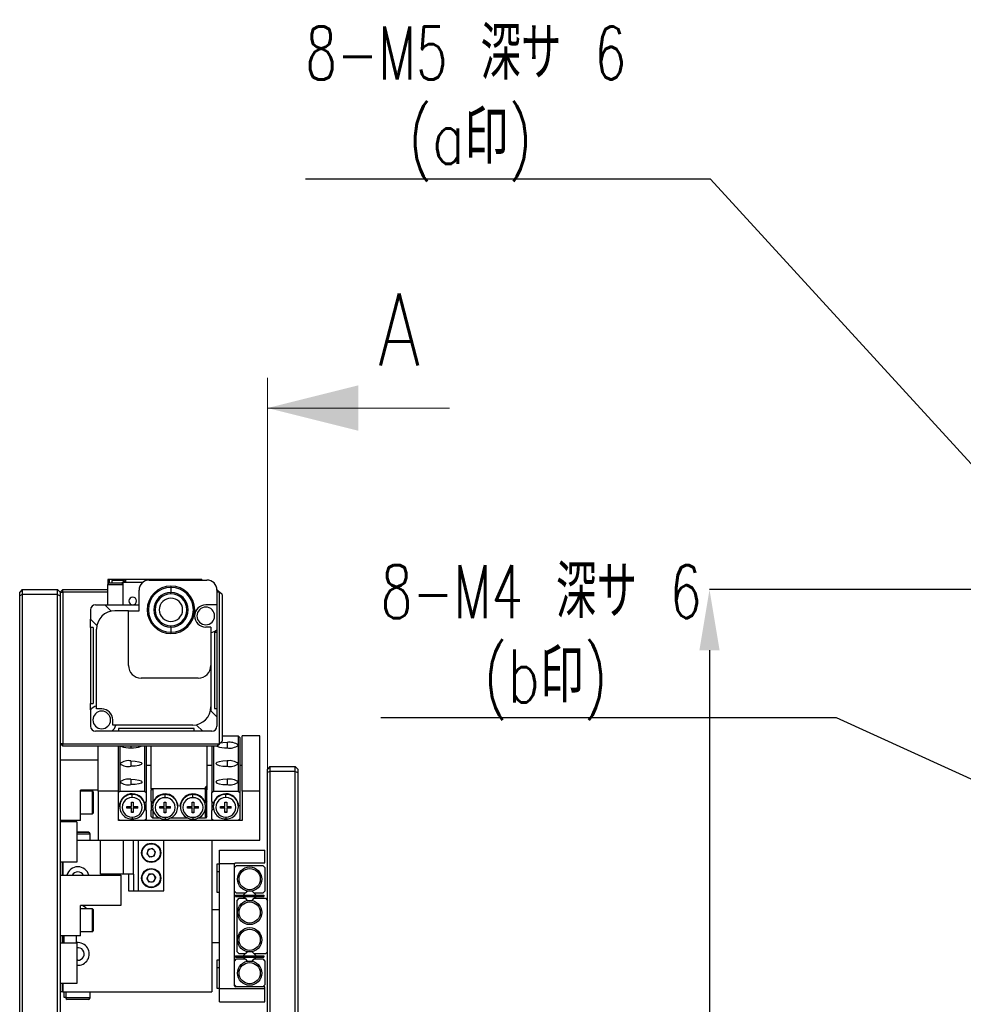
# Model space of a CAD drawing. Header units: millimetres. Extents: x 0 to 376, y -2 to 209.
# Tile 8 of 35: x 0 to 62, y 137 to 202. Entities that reach past the tile are written whole.
import ezdxf

# ---------------------------------------------------------------- set-up
doc = ezdxf.new("R2010")
doc.units = ezdxf.units.MM
doc.linetypes.add('CENTER', pattern=[50.8, 31.75, -6.35, 6.35, -6.35])
doc.layers.add('SLD-0', color=7, linetype='Continuous')
doc.styles.add('SLDTEXTSTYLE1', font='TXT', dxfattribs={"width": 0.75, "bigfont": 'bigfont'})
doc.styles.add('SLDTEXTSTYLE16', font='TXT', dxfattribs={"width": 0.694444, "bigfont": 'bigfont'})
doc.dimstyles.new('SLDDIMSTYLE3', dxfattribs={"dimtxt": 3.5, "dimasz": 4, "dimexe": 0, "dimexo": 0.0625, "dimgap": 0.875, "dimtad": 1, "dimlfac": 3, "dimrnd": 1e-09, "dimzin": 12, "dimdsep": 46, "dimtxsty": 'SLDTEXTSTYLE1', "dimsah": 1, "dimcen": 0.09, "dimadec": 0, "dimazin": 3, "dimtfac": 1, "dimtmove": 0, "dimatfit": 0, "dimfxl": 1, "dimfrac": 2, "dimtolj": 1, "dimtzin": 12, "dimarcsym": 0})

# ---------------------------------------------------------------- blocks, each defined once
blk = doc.blocks.new('SW_RADIAL_DIMENSION_1')
at = {"layer": 'SLD-0', "color": 0}
for p, q in [((26.69, -5.556), (0, -5.556)), ((63.193, -45.433), (26.69, -5.556))]:
    blk.add_line(p, q, dxfattribs=at)
at = {"layer": 'SLD-0', "color": 0, "char_height": 3.5, "attachment_point": 1}
for s, insert, style in [('8-M5 深サ 6', (0, 4.512), 'SLDTEXTSTYLE16'), ('(a印)', (6.781, -1.045), 'SLDTEXTSTYLE1')]:
    blk.add_mtext(s, dxfattribs=dict(at, insert=insert, style=style))
blk = doc.blocks.new('*D82')
at = {"layer": 'Defpoints', "color": 0, "transparency": 16777216}
for p in [(64.123, 164.802), (45.456, 81.469), (63.956, 81.469)]:
    blk.add_point(p, dxfattribs=at)
at = {"layer": 'SLD-0', "color": 0, "lineweight": -2, "transparency": 16777216}
for p, q in [((64.061, 164.802), (45.456, 164.802)), ((45.456, 160.802), (45.456, 85.469)), ((63.894, 81.469), (45.456, 81.469))]:
    blk.add_line(p, q, dxfattribs=at)
at = {"layer": 'SLD-0', "color": 0, "transparency": 16777216}
for points in [[(44.79, 160.802), (46.123, 160.802), (45.456, 164.802)], [(44.79, 85.469), (46.123, 85.469), (45.456, 81.469)]]:
    blk.add_solid(points, dxfattribs=at)
at = {"layer": 'SLD-0', "color": 0, "transparency": 16777216, "insert": (41.081, 127.63), "char_height": 3.5, "attachment_point": 2, "rotation": 90, "style": 'SLDTEXTSTYLE1'}
blk.add_mtext('\\A1;250', dxfattribs=at)

msp = doc.modelspace()

# ---------------------------------------------------------------- linework, layer by layer
at = {"color": 7, "linetype": 'CENTER', "lineweight": 18}
msp.add_line((16.323, 178.7755), (16.323, 58.4954), dxfattribs=at)
at = {"color": 7, "linetype": 'Continuous', "lineweight": 18}
msp.add_line((28.323, 176.7755), (16.323, 176.7755), dxfattribs=at)
at = {"color": 7, "linetype": 'Continuous', "lineweight": 25}
for p, q in [((5.9167, 165.4688), (5.8, 165.4688)), ((5.8, 165.4688), (5.8, 165.1355)), ((5.8, 165.1355), (6.7722, 165.1355)), ((5.8, 163.8021), (5.8, 165.1355)), ((5.8333, 165.2355), (5.8333, 165.1355)), ((6.7722, 165.2355), (5.8333, 165.2355)), ((6.9292, 165.4688), (5.9167, 165.4688)), ((5.9167, 165.2355), (5.9167, 165.4688)), ((6.8667, 165.4021), (6.0667, 165.4021)), ((6.0667, 165.4021), (6.0667, 165.2355)), ((6.7722, 165.1355), (6.7722, 165.3021)), ((6.8, 165.3021), (6.7722, 165.3021)), ((6.8, 165.3021), (6.8, 163.8021)), ((6.8, 165.3021), (8.1333, 165.3021)), ((6.8667, 165.3021), (6.8667, 165.4021)), ((6.9292, 165.4688), (6.9292, 165.3021)), ((6.9958, 165.4688), (6.9292, 165.4688)), ((6.9958, 165.3021), (6.9958, 165.4688)), ((10.8042, 165.4688), (6.9958, 165.4688)), ((8.5333, 165.4355), (12.3333, 165.4355)), ((9.9667, 165.0355), (9.9667, 164.9509)), ((9.9667, 164.9509), (9.9667, 164.6034)), ((10.8708, 165.4688), (10.8042, 165.4688)), ((10.8042, 165.4688), (10.8042, 165.4355)), ((10.8708, 165.4355), (10.8708, 165.4688)), ((11.8833, 165.4688), (10.8708, 165.4688)), ((12, 165.4688), (11.8833, 165.4688)), ((11.8833, 165.4688), (11.8833, 165.4355)), ((12, 165.4688), (12, 165.4355)), ((0.1667, 164.8021), (0, 164.6355)), ((0, 164.3998), (0, 164.6355)), ((0.1667, 164.4688), (0, 164.3998)), ((0, 81.8712), (0, 164.3998)), ((0.1667, 164.8021), (0.1667, 164.4688)), ((0.1667, 164.8021), (2.5, 164.8021)), ((0.1667, 164.4688), (0.1667, 81.8021)), ((2.5, 164.4688), (0.1667, 164.4688)), ((2.5, 164.4688), (2.5, 164.8021)), ((2.5, 164.8021), (2.6667, 164.6355)), ((2.5, 81.8021), (2.5, 164.4688)), ((2.5, 164.4688), (2.6667, 164.3998)), ((2.6667, 164.6355), (2.8333, 164.8021)), ((2.6667, 164.6355), (2.8333, 164.6355)), ((2.6667, 164.6355), (2.6667, 164.3998)), ((2.6667, 164.3998), (2.6667, 81.8712)), ((2.8333, 164.6355), (2.8333, 164.8021)), ((2.8333, 164.8021), (5.8, 164.8021)), ((5.8, 164.6355), (2.8333, 164.6355)), ((2.8333, 164.6355), (2.8333, 154.6355)), ((7.8667, 163.4021), (7.8667, 164.7688)), ((9.9667, 164.5188), (9.9667, 164.6034)), ((12.9992, 164.8021), (13, 164.8021)), ((13.1667, 164.6355), (13, 164.8021)), ((13, 164.7688), (13, 163.7983)), ((13.1667, 164.6355), (13, 164.6355)), ((13.1667, 154.6355), (13.1667, 164.6355)), ((13.3333, 164.4688), (13.1667, 164.6355)), ((13.3333, 164.4688), (13.3333, 154.8021)), ((5, 163.8021), (5.6095, 163.8021)), ((5.6095, 163.8021), (6.0095, 163.4021)), ((5.6095, 163.8021), (7.8667, 163.8021)), ((13, 163.7983), (12.2628, 163.7983)), ((13, 163.7983), (13, 162.1607)), ((4.6667, 163.4688), (4.6667, 162.8593)), ((7.1667, 163.4021), (6.2667, 163.4021)), ((7.1667, 159.8021), (7.1667, 163.4021)), ((7.1667, 163.4021), (7.8667, 163.4021)), ((5.0667, 162.4593), (4.6667, 162.8593)), ((4.6667, 162.3021), (4.6667, 162.8593)), ((9.9667, 162.3342), (9.9667, 162.4188)), ((9.9667, 162.3342), (9.9667, 161.9867)), ((12.6, 162.3316), (12.2628, 162.3316)), ((12.6, 162.3316), (12.6, 159.8021)), ((4.8333, 162.3021), (4.6667, 162.3021)), ((4.6667, 162.3021), (4.6667, 157.3021)), ((4.8333, 162.3021), (4.8333, 157.3021)), ((5.0667, 156.9393), (5.0667, 162.2021)), ((9.9667, 161.9867), (9.9667, 161.9021)), ((13, 161.9688), (12.8333, 161.9688)), ((12.8333, 161.9688), (12.8333, 156.9688)), ((13, 162.1607), (13, 161.9688)), ((13, 161.9688), (13, 156.9688)), ((12.6, 159.8021), (12.6, 157.0688)), ((11.7667, 158.9688), (8, 158.9688)), ((4.6667, 157.3021), (4.8333, 157.3021)), ((4.6667, 156.8817), (4.6667, 157.3021)), ((4.6667, 156.8817), (4.6667, 155.8021)), ((5.4039, 156.9393), (5.0667, 156.9393)), ((12.6, 157.0688), (12.6, 156.8116)), ((12.6, 156.8116), (13, 156.4116)), ((12.8333, 156.9688), (13, 156.9688)), ((13, 156.9688), (13, 156.4116)), ((6.1372, 155.8688), (6.1372, 156.206)), ((11.4, 155.8688), (6.1372, 155.8688)), ((11.6572, 155.8688), (12.0572, 155.4688)), ((13, 156.4116), (13, 155.8021)), ((6.0795, 155.4688), (5, 155.4688)), ((6.5, 155.4688), (6.0795, 155.4688)), ((6.5, 155.6355), (6.5, 155.4688)), ((11.5, 155.6355), (6.5, 155.6355)), ((11.5, 155.4688), (6.5, 155.4688)), ((11.5, 155.4688), (11.5, 155.6355)), ((12.0572, 155.4688), (11.5, 155.4688)), ((12.6667, 155.4688), (12.0572, 155.4688)), ((2.8333, 154.6355), (2.6667, 154.6355)), ((2.8333, 154.4688), (2.6667, 154.6355)), ((2.8333, 154.6355), (13.1667, 154.6355)), ((2.8333, 154.4688), (2.8333, 154.6355)), ((13, 154.4688), (13.1667, 154.6355)), ((13.1667, 154.6355), (13.3333, 154.8021)), ((13.3333, 155.1496), (14.4, 155.1496)), ((13.6667, 154.7211), (13.6667, 154.3654)), ((14.4, 155.1496), (14.4, 154.5432)), ((14.4, 155.1496), (14.5, 155.0526)), ((14.4, 154.5432), (14.4, 153.3306)), ((14.5, 155.0526), (14.5, 151.4145)), ((14.6667, 151.5116), (14.6667, 155.1496)), ((15.8333, 155.1496), (14.6667, 155.1496)), ((15.8333, 151.5116), (15.8333, 155.1496)), ((13, 154.4688), (2.8333, 154.4688)), ((5.1667, 151.5116), (5.1667, 154.4688)), ((6.5, 151.5116), (6.5, 154.4688)), ((6.6, 154.4688), (6.6, 153.3306)), ((7.3333, 154.4688), (7.3333, 154.3654)), ((8.2333, 154.4688), (8.2333, 151.5116)), ((8.3333, 154.4688), (8.3333, 151.4145)), ((8.6667, 151.6641), (8.6667, 154.4688)), ((12.3333, 154.4688), (12.3333, 151.8308)), ((12.6667, 154.4688), (12.6667, 151.4145)), ((12.7667, 154.4688), (12.7667, 151.5116)), ((2.6667, 153.5855), (5.1667, 153.5855)), ((6.6, 153.3306), (6.6, 152.1179)), ((7.3333, 153.5084), (7.3333, 153.1527)), ((13.6667, 153.5084), (13.6667, 153.1527)), ((14.4, 153.3306), (14.4, 152.1179)), ((8.6667, 153.2093), (8.3333, 153.2093)), ((12.6667, 153.2093), (12.3333, 153.2093)), ((14.6667, 153.2093), (14.5, 153.2093)), ((16.4897, 153.1355), (16.323, 152.9688)), ((16.323, 152.7331), (16.323, 152.9688)), ((16.4897, 152.8021), (16.323, 152.7331)), ((16.323, 93.5378), (16.323, 152.7331)), ((16.4897, 153.1355), (16.4897, 152.8021)), ((16.4897, 153.1355), (18.1563, 153.1355)), ((16.4897, 152.8021), (16.4897, 93.4688)), ((18.1563, 152.8021), (16.4897, 152.8021)), ((18.1563, 152.8021), (18.1563, 153.1355)), ((18.1563, 153.1355), (18.323, 152.9688)), ((18.1563, 93.4688), (18.1563, 152.8021)), ((18.1563, 152.8021), (18.323, 152.7331)), ((18.323, 152.9688), (18.323, 152.7331)), ((18.323, 152.7331), (18.323, 93.5378)), ((6.6, 152.1179), (6.6, 151.5116)), ((7.3333, 152.2958), (7.3333, 151.94)), ((13.6667, 152.2958), (13.6667, 151.94)), ((14.4, 152.1179), (14.4, 151.5116)), ((5.1667, 151.5855), (4, 151.5855)), ((4, 149.5855), (4, 151.5855)), ((4.7917, 151.5188), (4, 151.5188)), ((4.7917, 151.4881), (4.7917, 151.5188)), ((4.7917, 150.0188), (4.7917, 151.4881)), ((4.8333, 151.4771), (4.8333, 150.0605)), ((5.1667, 151.5116), (5.1667, 148.2777)), ((6.5, 151.5116), (5.1667, 151.5116)), ((6.5, 151.4145), (6.6, 151.5116)), ((6.5, 149.5713), (6.5, 151.5116)), ((6.5, 149.6683), (6.5, 151.4145)), ((6.6, 151.5116), (8.2333, 151.5116)), ((7.4167, 151.3377), (7.4167, 151.2933)), ((8.2333, 151.5116), (8.3333, 151.4145)), ((8.3333, 151.4145), (8.3333, 150.837)), ((12.1667, 151.6641), (8.6667, 151.6641)), ((8.6667, 151.5913), (8.7667, 151.6641)), ((8.6667, 151.6641), (8.6667, 151.5913)), ((8.6667, 150.8522), (8.6667, 151.5913)), ((8.7667, 151.6641), (8.7667, 150.7309)), ((9.5833, 151.3286), (9.5833, 151.2841)), ((11.4167, 151.3286), (11.4167, 151.2841)), ((12.1667, 151.6641), (12.3333, 151.8308)), ((12.1667, 151.6641), (12.2333, 151.6641)), ((12.2333, 151.7308), (12.2333, 151.6641)), ((12.2333, 150.7309), (12.2333, 151.6641)), ((12.2333, 151.6641), (12.3333, 151.5913)), ((12.3333, 151.8308), (12.3333, 151.5913)), ((12.3333, 150.8522), (12.3333, 151.5913)), ((12.6667, 151.4145), (12.7667, 151.5116)), ((12.6667, 150.837), (12.6667, 151.4145)), ((12.7667, 151.5116), (14.4, 151.5116)), ((13.5833, 151.3377), (13.5833, 151.2933)), ((14.4, 151.5116), (14.5, 151.4145)), ((14.5, 151.4145), (14.5, 149.6683)), ((14.6667, 151.5116), (14.6667, 149.5713)), ((15.8333, 151.5116), (14.6667, 151.5116)), ((15.8333, 148.2777), (15.8333, 151.5116)), ((6.5833, 150.5293), (6.6, 150.69)), ((7.36, 150.7936), (7.4733, 150.7936)), ((7.36, 150.4994), (7.36, 150.7936)), ((7.4733, 150.7936), (7.4733, 150.4994)), ((8.2237, 150.7307), (8.3333, 150.837)), ((8.3333, 150.2458), (8.3333, 150.837)), ((8.7667, 150.7309), (8.6667, 150.8522)), ((8.6667, 150.8522), (8.6667, 150.2609)), ((8.7667, 150.7309), (8.7763, 150.7216)), ((9.5267, 150.7845), (9.64, 150.7845)), ((9.5267, 150.4902), (9.5267, 150.7845)), ((9.64, 150.7845), (9.64, 150.4902)), ((10.4, 150.6809), (10.4167, 150.5201)), ((10.5833, 150.5201), (10.6, 150.6809)), ((11.36, 150.7845), (11.4733, 150.7845)), ((11.36, 150.4902), (11.36, 150.7845)), ((11.4733, 150.7845), (11.4733, 150.4902)), ((12.2237, 150.7216), (12.2333, 150.7309)), ((12.3333, 150.8522), (12.2333, 150.7309)), ((12.3333, 150.2609), (12.3333, 150.8522)), ((12.7763, 150.7307), (12.6667, 150.837)), ((12.6667, 150.837), (12.6667, 150.2458)), ((13.5267, 150.7936), (13.64, 150.7936)), ((13.5267, 150.4994), (13.5267, 150.7936)), ((13.64, 150.7936), (13.64, 150.4994)), ((14.4, 150.69), (14.4167, 150.5293)), ((4, 150.0188), (4.7917, 150.0188)), ((6.5833, 150.5293), (6.5833, 150.4848)), ((7.0567, 150.4994), (7.36, 150.4994)), ((7.0567, 150.3894), (7.0567, 150.4994)), ((7.36, 150.4137), (7.0567, 150.4137)), ((7.36, 150.3894), (7.0567, 150.3894)), ((7.36, 150.4137), (7.36, 150.3894)), ((7.36, 150.0951), (7.36, 150.3894)), ((7.4733, 150.1194), (7.36, 150.1194)), ((7.4733, 150.0951), (7.36, 150.0951)), ((7.4733, 150.4994), (7.7767, 150.4994)), ((7.7767, 150.4137), (7.4733, 150.4137)), ((7.4733, 150.4137), (7.4733, 150.3894)), ((7.4733, 150.3894), (7.4733, 150.0951)), ((7.7767, 150.3894), (7.4733, 150.3894)), ((7.7767, 150.3894), (7.7767, 150.4994)), ((8.2365, 150.3397), (8.3333, 150.2458)), ((8.25, 150.4848), (8.25, 150.5293)), ((8.3333, 150.2458), (8.3333, 149.6683)), ((8.6667, 150.2609), (8.7634, 150.3313)), ((8.6667, 149.8451), (8.6667, 150.2609)), ((8.75, 150.5201), (8.75, 150.4757)), ((8.7667, 150.3148), (8.7667, 149.7238)), ((9.2233, 150.4902), (9.5267, 150.4902)), ((9.2233, 150.3803), (9.2233, 150.4902)), ((9.5267, 150.4045), (9.2233, 150.4045)), ((9.5267, 150.3803), (9.2233, 150.3803)), ((9.5267, 150.4045), (9.5267, 150.3803)), ((9.5267, 150.086), (9.5267, 150.3803)), ((9.64, 150.1102), (9.5267, 150.1102)), ((9.64, 150.086), (9.5267, 150.086)), ((9.64, 150.4902), (9.9433, 150.4902)), ((9.9433, 150.4045), (9.64, 150.4045)), ((9.64, 150.4045), (9.64, 150.3803)), ((9.64, 150.3803), (9.64, 150.086)), ((9.9433, 150.3803), (9.64, 150.3803)), ((9.9433, 150.3803), (9.9433, 150.4902)), ((10.4167, 150.4757), (10.4167, 150.5201)), ((10.5833, 150.5201), (10.5833, 150.4757)), ((11.0567, 150.4902), (11.36, 150.4902)), ((11.0567, 150.3803), (11.0567, 150.4902)), ((11.36, 150.4045), (11.0567, 150.4045)), ((11.36, 150.3803), (11.0567, 150.3803)), ((11.36, 150.4045), (11.36, 150.3803)), ((11.36, 150.086), (11.36, 150.3803)), ((11.4733, 150.1102), (11.36, 150.1102)), ((11.4733, 150.086), (11.36, 150.086)), ((11.4733, 150.4902), (11.7767, 150.4902)), ((11.7767, 150.4045), (11.4733, 150.4045)), ((11.4733, 150.4045), (11.4733, 150.3803)), ((11.4733, 150.3803), (11.4733, 150.086)), ((11.7767, 150.3803), (11.4733, 150.3803)), ((11.7767, 150.3803), (11.7767, 150.4902)), ((12.2333, 149.7238), (12.2333, 150.3148)), ((12.2366, 150.3313), (12.3333, 150.2609)), ((12.25, 150.4757), (12.25, 150.5201)), ((12.3333, 149.8451), (12.3333, 150.2609)), ((12.7635, 150.3397), (12.6667, 150.2458)), ((12.6667, 149.6683), (12.6667, 150.2458)), ((12.75, 150.5293), (12.75, 150.4848)), ((13.2233, 150.4994), (13.5267, 150.4994)), ((13.2233, 150.3894), (13.2233, 150.4994)), ((13.5267, 150.4137), (13.2233, 150.4137)), ((13.5267, 150.3894), (13.2233, 150.3894)), ((13.5267, 150.4137), (13.5267, 150.3894)), ((13.5267, 150.0951), (13.5267, 150.3894)), ((13.64, 150.1194), (13.5267, 150.1194)), ((13.64, 150.0951), (13.5267, 150.0951)), ((13.64, 150.4994), (13.9433, 150.4994)), ((13.9433, 150.4137), (13.64, 150.4137)), ((13.64, 150.4137), (13.64, 150.3894)), ((13.64, 150.3894), (13.64, 150.0951)), ((13.9433, 150.3894), (13.64, 150.3894)), ((13.9433, 150.3894), (13.9433, 150.4994)), ((14.4167, 150.4848), (14.4167, 150.5293)), ((4, 149.5855), (2.6667, 149.5855)), ((3.7667, 149.4872), (2.6667, 149.4872)), ((2.9167, 149.5855), (2.9167, 149.4872)), ((3.75, 149.4872), (3.75, 149.5855)), ((3.7667, 149.4872), (3.7667, 146.8205)), ((6.6, 149.5713), (6.5, 149.6683)), ((14.6667, 149.5713), (6.5, 149.5713)), ((8.2333, 149.5713), (6.6, 149.5713)), ((8.3333, 149.6683), (8.2333, 149.5713)), ((8.7667, 149.7238), (8.6667, 149.8451)), ((9.277, 149.7238), (8.7667, 149.7238)), ((11.1104, 149.7238), (9.8896, 149.7238)), ((12.2333, 149.7238), (11.723, 149.7238)), ((12.3333, 149.8451), (12.2333, 149.7238)), ((12.7667, 149.5713), (12.6667, 149.6683)), ((14.4, 149.5713), (12.7667, 149.5713)), ((14.5, 149.6683), (14.4, 149.5713)), ((4.5333, 148.8021), (3.7667, 148.8021)), ((4.5333, 148.7777), (3.7667, 148.7777)), ((4.6333, 148.7021), (4.6303, 148.7021)), ((4.6333, 148.6777), (4.6333, 148.7021)), ((4.6333, 148.6777), (3.7667, 148.6777)), ((3.7667, 148.2777), (5.3333, 148.2777)), ((4.6333, 148.2777), (4.6333, 148.6777)), ((4.6333, 148.3021), (4.6667, 148.3021)), ((4.6667, 148.3021), (4.6667, 148.2777)), ((5.1667, 148.2777), (5.3333, 148.2777)), ((5.3333, 146.0444), (5.3333, 148.2777)), ((5.3333, 148.2777), (6.8333, 148.2777)), ((6.8333, 146.0444), (6.8333, 148.2777)), ((6.8333, 148.2777), (7.5, 148.2777)), ((7.5, 146.0444), (7.5, 148.2777)), ((7.5, 148.2777), (7.8333, 148.2777)), ((7.8333, 144.9444), (7.8333, 148.2777)), ((7.8333, 148.2777), (9.5, 148.2777)), ((9.5, 144.9444), (9.5, 148.2777)), ((9.5, 148.2777), (15.8333, 148.2777)), ((9.5, 148.2777), (12.6667, 148.2777)), ((12.6667, 148.2777), (12.6667, 138.2777)), ((8.4621, 147.6601), (8.3775, 147.3751)), ((8.7512, 147.7295), (8.4621, 147.6601)), ((8.7512, 147.7295), (8.9558, 147.5137)), ((8.8713, 147.2287), (8.9558, 147.5137)), ((13.1563, 146.7207), (13.1563, 147.6111)), ((13.1563, 147.6111), (16.1563, 147.6111)), ((16.1563, 146.7777), (16.1563, 147.6111)), ((3.7667, 146.8205), (2.6667, 146.8205)), ((2.8, 146.8205), (2.8, 145.9688)), ((2.8333, 146.8205), (2.8333, 145.9688)), ((8.5821, 147.1593), (8.3775, 147.3751)), ((8.8713, 147.2287), (8.5821, 147.1593)), ((14.223, 146.7777), (16.1563, 146.7777)), ((13.1563, 146.6944), (12.9897, 146.6944)), ((12.9897, 146.6944), (12.9897, 146.2228)), ((12.9897, 146.2228), (12.9897, 144.8611)), ((12.9897, 146.2228), (13.1563, 146.2228)), ((14.157, 146.7207), (13.1563, 146.7207)), ((13.1563, 138.5015), (13.1563, 146.7207)), ((14.1563, 138.6777), (14.1563, 146.7111)), ((14.1563, 146.4777), (14.2897, 146.6111)), ((14.2897, 146.6111), (16.023, 146.6111)), ((16.023, 146.6111), (16.1563, 146.4777)), ((16.1563, 146.4777), (16.1563, 144.9111)), ((2.6667, 145.9688), (6.6667, 145.9688)), ((6.8333, 146.0444), (5.3333, 146.0444)), ((6.6667, 145.9688), (6.6667, 143.9688)), ((7.5, 146.0444), (6.8333, 146.0444)), ((7.1667, 146.0444), (7.1667, 144.9444)), ((7.5, 146.0444), (7.5, 144.9444)), ((8.5064, 146.0297), (8.3696, 145.7657)), ((8.5299, 145.5153), (8.3696, 145.7657)), ((8.8034, 146.0433), (8.5064, 146.0297)), ((8.827, 145.5289), (8.5299, 145.5153)), ((8.8034, 146.0433), (8.9637, 145.7929)), ((8.827, 145.5289), (8.9637, 145.7929)), ((7.1667, 144.9444), (7.5, 144.9444)), ((7.5, 144.9444), (7.8333, 144.9444)), ((7.8333, 144.9444), (9.5, 144.9444)), ((12.9897, 144.8611), (13.1563, 144.8611)), ((14.2897, 144.7777), (14.1563, 144.9111)), ((15.0003, 144.9264), (14.7349, 144.6611)), ((15.0001, 144.9265), (14.8513, 144.7777)), ((15.5777, 144.6611), (15.3124, 144.9264)), ((15.4613, 144.7777), (15.3126, 144.9265)), ((16.1563, 144.9111), (16.023, 144.7777)), ((14.223, 144.6611), (16.0897, 144.6611)), ((14.223, 144.6611), (14.223, 144.5611)), ((14.223, 144.5611), (16.0897, 144.5611)), ((14.8513, 144.7777), (14.2897, 144.7777)), ((14.323, 144.3113), (14.4563, 144.4447)), ((14.323, 140.9113), (14.323, 144.3113)), ((14.4563, 144.4447), (14.8513, 144.4447)), ((14.7349, 144.5611), (14.8513, 144.4447)), ((14.8513, 144.4447), (15.0001, 144.2959)), ((15.3126, 144.2959), (15.4613, 144.4447)), ((16.023, 144.7777), (15.4613, 144.7777)), ((15.4613, 144.4447), (15.5777, 144.5611)), ((15.4613, 144.4447), (16.1897, 144.4447)), ((16.0897, 144.6611), (16.0897, 144.5611)), ((16.1897, 144.4447), (16.323, 144.3113)), ((6.6667, 143.9688), (4, 143.9688)), ((4, 141.9688), (4, 143.9688)), ((4.7917, 143.7521), (4, 143.7521)), ((4.7917, 143.7426), (4.7917, 143.7521)), ((4.7917, 142.2521), (4.7917, 143.7426)), ((4.8333, 143.7105), (4.8333, 142.2938)), ((13.1563, 143.6944), (12.6667, 143.6944)), ((4, 142.2521), (4.7917, 142.2521)), ((4, 141.9688), (2.6667, 141.9688)), ((2.8, 141.9688), (2.8, 141.4872)), ((2.8333, 141.9688), (2.8333, 141.4872)), ((2.9167, 141.9688), (2.9167, 141.4872)), ((3.75, 141.4872), (3.75, 141.9688)), ((3.7667, 141.4872), (2.6667, 141.4872)), ((3.7667, 141.4872), (3.7667, 138.8205)), ((12.6667, 141.5277), (13.1563, 141.5277)), ((14.4563, 140.778), (14.323, 140.9113)), ((15.0005, 140.9267), (14.7349, 140.6611)), ((15.0001, 140.9267), (14.8513, 140.778)), ((15.5777, 140.6611), (15.3122, 140.9267)), ((15.4613, 140.778), (15.3126, 140.9267)), ((16.323, 140.9113), (16.1897, 140.778)), ((3.8333, 140.3611), (3.7667, 140.3664)), ((13.1563, 140.3611), (12.9897, 140.3611)), ((12.9897, 140.3611), (12.9897, 139.8894)), ((14.1563, 140.3111), (14.2897, 140.4444)), ((14.223, 140.6611), (16.0897, 140.6611)), ((14.223, 140.6611), (14.223, 140.5611)), ((14.223, 140.5611), (16.0897, 140.5611)), ((14.2897, 140.4444), (14.8513, 140.4444)), ((14.8513, 140.778), (14.4563, 140.778)), ((14.7349, 140.5611), (15.0003, 140.2957)), ((14.8513, 140.4444), (15.0001, 140.2957)), ((15.3124, 140.2957), (15.5777, 140.5611)), ((15.3126, 140.2957), (15.4613, 140.4444)), ((16.1897, 140.778), (15.4613, 140.778)), ((15.4613, 140.4444), (16.023, 140.4444)), ((16.023, 140.4444), (16.1563, 140.3111)), ((16.0897, 140.6611), (16.0897, 140.5611)), ((16.1563, 140.3111), (16.1563, 138.7444)), ((12.9897, 139.8894), (12.9897, 138.5277)), ((12.9897, 139.8894), (13.1563, 139.8894)), ((3.7667, 138.8205), (2.6667, 138.8205)), ((2.6667, 138.3021), (2.8, 138.3021)), ((2.8, 138.8205), (2.8, 138.3021)), ((2.8, 138.3021), (2.8333, 138.3021)), ((2.8333, 138.8205), (2.8333, 138.2777)), ((12.9897, 138.5277), (13.1563, 138.5277)), ((13.1563, 138.5015), (16.1563, 138.5015)), ((13.1563, 137.6111), (13.1563, 138.5015)), ((14.2897, 138.6111), (14.1563, 138.7444)), ((16.1563, 138.6111), (14.223, 138.6111)), ((16.1563, 138.7444), (16.023, 138.6111)), ((16.1563, 138.5015), (16.1563, 138.6111)), ((16.1563, 137.6111), (16.1563, 138.5015)), ((2.8333, 138.2777), (12.6667, 138.2777)), ((2.9167, 138.2777), (2.9167, 137.9188)), ((2.9167, 137.9188), (3.0333, 137.9188)), ((3.0333, 138.2777), (3.0333, 137.8777)), ((4.6333, 137.8777), (3.0333, 137.8777)), ((4.5333, 137.7777), (3.1333, 137.7777)), ((4.6333, 137.8777), (4.6333, 138.2777)), ((13.1563, 137.6111), (16.1563, 137.6111))]:
    msp.add_line(p, q, dxfattribs=at)
at = {"color": 7, "linetype": 'Continuous', "lineweight": 25, "flags": 128}
for points in [[(13.6667, 154.7211), (13.386, 154.7076), (13.2145, 154.6833)], [(7.3333, 153.5084), (7.614, 153.4949), (7.8519, 153.4563), (8.0108, 153.3986), (8.0667, 153.3306), (8.0108, 153.2625), (7.8519, 153.2048), (7.614, 153.1662), (7.3333, 153.1527)], [(13.6667, 153.5084), (13.386, 153.4949), (13.1481, 153.4563), (12.9892, 153.3986), (12.9333, 153.3306), (12.9892, 153.2625), (13.1481, 153.2048), (13.386, 153.1662), (13.6667, 153.1527)], [(7.3333, 152.2958), (7.614, 152.2822), (7.8519, 152.2437), (8.0108, 152.186), (8.0667, 152.1179), (8.0108, 152.0498), (7.8519, 151.9921), (7.614, 151.9536), (7.3333, 151.94)], [(13.6667, 152.2958), (13.386, 152.2822), (13.1481, 152.2437), (12.9892, 152.186), (12.9333, 152.1179), (12.9892, 152.0498), (13.1481, 151.9921), (13.386, 151.9536), (13.6667, 151.94)], [(4.4142, 143.7521), (4.3637, 143.8081), (4.1383, 143.9629)]]:
    msp.add_lwpolyline(points, dxfattribs=at)
at = {"color": 7, "linetype": 'Continuous', "lineweight": 25}
for centre, radius in [((8.6667, 147.4444), 0.6333), ((8.6667, 147.4444), 0.6), ((8.6667, 145.7793), 0.6333), ((8.6667, 145.7793), 0.6), ((15.1563, 145.7111), 0.8), ((15.1563, 145.7111), 0.7), ((15.1563, 143.5113), 0.8), ((15.1563, 143.5113), 0.7), ((15.1563, 141.7113), 0.8), ((15.1563, 141.7113), 0.7), ((15.1563, 139.5111), 0.8), ((15.1563, 139.5111), 0.7)]:
    msp.add_circle(centre, radius, dxfattribs=at)
for centre, radius, start, end in [((8.5333, 164.7688), 0.6667, 90, 180), ((9.9667, 163.4688), 1.5667, 90, 270), ((9.9667, 163.4688), 1.4821, 90, 270), ((9.9667, 163.4688), 1.5667, 270, 90), ((9.9667, 163.4688), 1.4821, 270, 90), ((12.3333, 164.7688), 0.6667, 0, 90), ((7.45, 164.0521), 0.25, 0, 180), ((9.9667, 163.4688), 1.1346, 90, 270), ((9.9667, 163.4688), 1.05, 90, 270), ((9.9667, 163.4688), 1.1346, 270, 90), ((9.9667, 163.4688), 1.05, 270, 90), ((5, 163.4688), 0.3333, 90, 180), ((7.45, 164.0521), 0.25, 180, 0), ((9.9667, 163.4688), 0.7667, 90, 270), ((9.9667, 163.4688), 0.7667, 270, 90), ((12.2628, 163.0649), 0.7333, 90, 270), ((12.2628, 163.0649), 0.5833, 0, 180), ((6.2667, 162.2021), 1.2, 90, 180), ((12.2628, 163.0649), 0.5833, 180, 0), ((12.2628, 163.0649), 1.1667, 286.799744, 309.189307), ((8, 159.8021), 0.8333, 180, 270), ((11.7667, 159.8021), 0.8333, 270, 0), ((5.4039, 156.206), 1, 109.7063, 137.493338), ((5.4039, 156.206), 0.5833, 0, 180), ((5.4039, 156.206), 0.7333, 0, 90), ((11.4, 157.0688), 1.2, 270, 0), ((5.4039, 156.206), 0.5833, 180, 0), ((5.4039, 156.206), 1, 312.506662, 340.2937), ((5, 155.8021), 0.3333, 180, 270), ((12.6667, 155.8021), 0.3333, 270, 0), ((13.8392, 153.8318), 0.9059, 51.75338, 100.980575), ((13.8392, 155.2547), 0.9059, 259.019425, 308.24662), ((7.2474, 156.0083), 1.6452, 249.35472, 272.993889), ((7.4169, 156.0235), 1.6602, 267.114432, 290.536959), ((13.5829, 156.0215), 1.6583, 249.427097, 272.89385), ((7.1608, 152.6191), 0.9059, 79.019425, 128.24662), ((7.1608, 154.042), 0.9059, 231.75338, 280.980575), ((13.8392, 152.6191), 0.9059, 51.75338, 100.980575), ((13.8392, 154.042), 0.9059, 259.019425, 308.24662), ((7.1608, 151.4065), 0.9059, 79.019425, 128.24662), ((7.1608, 152.8293), 0.9059, 231.75338, 280.980575), ((13.8392, 151.4065), 0.9059, 51.75338, 100.980575), ((13.8392, 152.8293), 0.9059, 259.019425, 308.24662), ((4.7917, 151.4771), 0.0417, 0, 90), ((7.3969, 150.4848), 0.8087, 88.602421, 271.397579), ((7.4076, 150.5104), 0.8274, 89.373618, 167.460226), ((7.4305, 150.5183), 0.8195, 0.76639, 90.970112), ((7.4364, 150.4848), 0.8087, 268.602421, 91.397579), ((9.5695, 150.5092), 0.8195, 89.029888, 179.23361), ((9.5636, 150.4757), 0.8087, 88.602421, 271.397579), ((9.5924, 150.5013), 0.8274, 12.539774, 90.626382), ((9.6031, 150.4757), 0.8087, 268.602421, 91.397579), ((11.3969, 150.4757), 0.8087, 88.602421, 271.397579), ((11.4076, 150.5013), 0.8274, 89.373618, 167.460226), ((11.4305, 150.5092), 0.8195, 0.76639, 90.970112), ((11.4364, 150.4757), 0.8087, 268.602421, 91.397579), ((13.5695, 150.5183), 0.8195, 89.029888, 179.23361), ((13.5636, 150.4848), 0.8087, 88.602421, 271.397579), ((13.5924, 150.5104), 0.8274, 12.539774, 90.626382), ((13.6031, 150.4848), 0.8087, 268.602421, 91.397579), ((7.4009, 150.4444), 0.647, 88.602421, 271.397579), ((7.4324, 150.4444), 0.647, 268.602421, 91.397579), ((9.5676, 150.4352), 0.647, 88.602421, 271.397579), ((9.5991, 150.4352), 0.647, 268.602421, 91.397579), ((11.4009, 150.4352), 0.647, 88.602421, 271.397579), ((11.4324, 150.4352), 0.647, 268.602421, 91.397579), ((13.5676, 150.4444), 0.647, 88.602421, 271.397579), ((13.5991, 150.4444), 0.647, 268.602421, 91.397579), ((4.7917, 150.0605), 0.0417, 270, 0), ((4.5333, 148.7021), 0.1, 0, 90), ((4.5333, 148.6777), 0.1, 0, 90), ((8.6667, 147.4444), 0.2575, 163.483691, 223.483691), ((8.6667, 147.4444), 0.2575, 103.483691, 163.483691), ((8.6667, 147.4444), 0.2575, 43.483691, 103.483691), ((8.6667, 147.4444), 0.2575, 343.483691, 43.483691), ((8.6667, 147.4444), 0.2575, 223.483691, 283.483691), ((8.6667, 147.4444), 0.2575, 283.483691, 343.483691), ((3.8333, 145.7777), 0.75, 14.757844, 165.242156), ((3.8333, 145.7777), 0.4167, 27.291764, 152.708236), ((14.223, 146.7111), 0.0667, 171.712517, 180), ((8.6667, 145.7793), 0.2575, 152.621065, 212.621065), ((8.6667, 145.7793), 0.2575, 92.621065, 152.621065), ((8.6667, 145.7793), 0.2575, 212.621065, 272.621065), ((8.6667, 145.7793), 0.2575, 32.621065, 92.621065), ((8.6667, 145.7793), 0.2575, 272.621065, 332.621065), ((8.6667, 145.7793), 0.2575, 332.621065, 32.621065), ((4.7917, 143.7105), 0.0417, 0, 90), ((4.7917, 142.2938), 0.0417, 270, 0), ((3.8333, 140.7777), 0.75, 264.900311, 96.37937), ((3.8333, 140.7777), 0.4167, 270, 99.206896), ((14.223, 138.6777), 0.0667, 180, 270), ((3.1333, 137.8777), 0.1, 180, 270), ((4.5333, 137.8777), 0.1, 270, 0)]:
    msp.add_arc(centre, radius, start, end, dxfattribs=at)
for points in [[(7.4167, 151.0912), (7.4167, 151.113), (7.4167, 151.1565), (7.4167, 151.2193), (7.4167, 151.2701), (7.4167, 151.2855), (7.4167, 151.2933)], [(9.5833, 151.082), (9.5833, 151.1038), (9.5833, 151.1474), (9.5833, 151.2102), (9.5833, 151.2609), (9.5833, 151.2764), (9.5833, 151.2841)], [(11.4167, 151.082), (11.4167, 151.1038), (11.4167, 151.1474), (11.4167, 151.2102), (11.4167, 151.2609), (11.4167, 151.2764), (11.4167, 151.2841)], [(13.5833, 151.0912), (13.5833, 151.113), (13.5833, 151.1565), (13.5833, 151.2193), (13.5833, 151.2701), (13.5833, 151.2855), (13.5833, 151.2933)], [(7.4167, 149.7976), (7.4167, 149.7771), (7.4167, 149.7359), (7.4167, 149.6918), (7.4167, 149.6678), (7.4167, 149.6735), (7.4167, 149.6764)], [(9.5833, 149.7885), (9.5833, 149.7679), (9.5833, 149.7267), (9.5833, 149.6826), (9.5833, 149.6586), (9.5833, 149.6644), (9.5833, 149.6672)], [(11.4167, 149.7885), (11.4167, 149.7679), (11.4167, 149.7267), (11.4167, 149.6826), (11.4167, 149.6586), (11.4167, 149.6644), (11.4167, 149.6672)], [(13.5833, 149.7976), (13.5833, 149.7771), (13.5833, 149.7359), (13.5833, 149.6918), (13.5833, 149.6678), (13.5833, 149.6735), (13.5833, 149.6764)]]:
    msp.add_open_spline(points, degree=3, dxfattribs=at)
msp.add_open_spline([(14.157, 146.7207), (14.1584, 146.7266), (14.1614, 146.7399), (14.1735, 146.7576), (14.1917, 146.7713), (14.2093, 146.7772), (14.22, 146.7776), (14.223, 146.7777)], degree=3, knots=[0, 0, 0, 0, 0.2095533, 0.4778158, 0.6949454, 0.9134699, 1, 1, 1, 1], dxfattribs=at)
at = {"color": 7, "linetype": 'Continuous', "lineweight": 18}
msp.add_solid([(16.323, 176.7755), (22.323, 175.2755), (22.323, 178.2755)], dxfattribs=at)
at = {"layer": 'SLD-0', "color": 0}
for p, q in [((53.8168, 156.3499), (23.7935, 156.3499)), ((96.9892, 136.6967), (53.8168, 156.3499))]:
    msp.add_line(p, q, dxfattribs=at)

# ---------------------------------------------------------------- block references
at = {"layer": 'SLD-0'}
msp.add_blockref('SW_RADIAL_DIMENSION_1', (18.8239, 197.4179), dxfattribs=at)

# ---------------------------------------------------------------- texts
at = {"color": 7, "linetype": 'Continuous', "insert": (23.629, 184.337), "char_height": 4.7625, "attachment_point": 1, "style": 'SLDTEXTSTYLE1'}
msp.add_mtext('A', dxfattribs=at)
at = {"layer": 'SLD-0', "color": 0, "char_height": 3.5, "attachment_point": 1}
for s, insert, style in [('8-M4 深サ 6', (23.7935, 166.4179), 'SLDTEXTSTYLE16'), ('(b印)', (30.5772, 160.8616), 'SLDTEXTSTYLE1')]:
    msp.add_mtext(s, dxfattribs=dict(at, insert=insert, style=style))

# ---------------------------------------------------------------- dimensions: what is measured, and where the dimension line sits
at = {"layer": 'SLD-0'}
dim = msp.add_linear_dim(base=(45.4564, 81.4688), p1=(64.1231, 164.8021), p2=(63.9564, 81.4688), angle=90, dimstyle='SLDDIMSTYLE3', dxfattribs=at)
dim.commit()
dim.dimension.update_dxf_attribs({"geometry": '*D82', "text_midpoint": (45.4564, 127.6304), "dimtype": 160})

doc.saveas('drawing.dxf')
